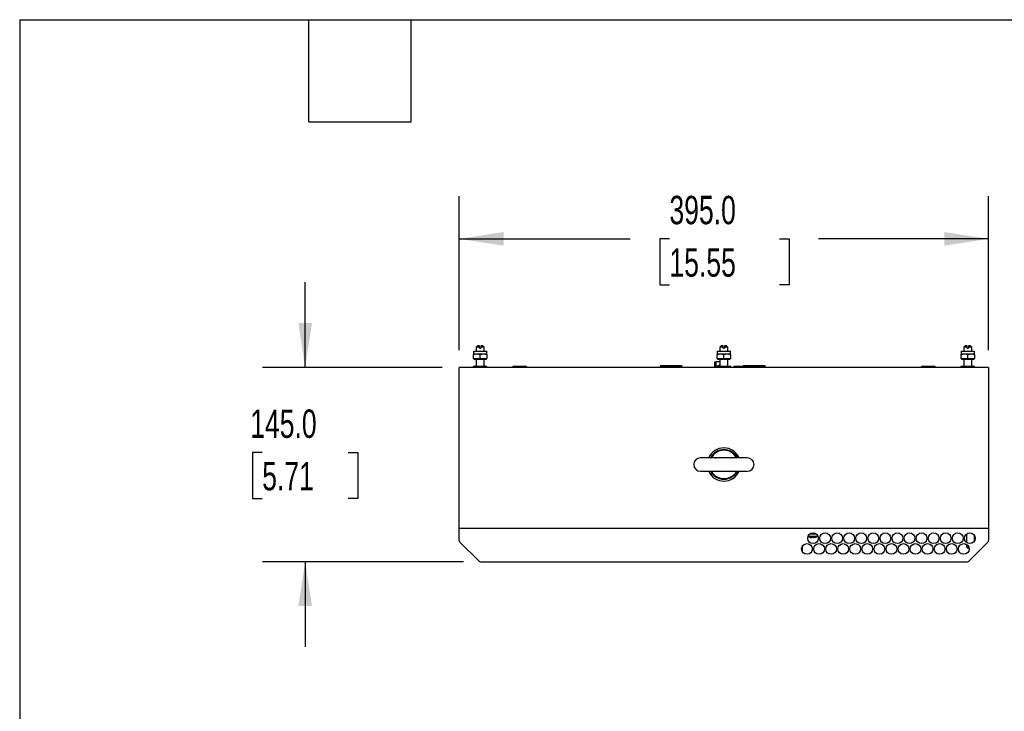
# Model space of a CAD drawing. Header units: millimetres. Extents: x 6 to 273, y 6 to 210.
# Tile 3 of 30: x 6 to 80, y 158 to 210. Entities that reach past the tile are written whole.
import ezdxf

# ---------------------------------------------------------------- set-up
doc = ezdxf.new("R2010")
doc.units = ezdxf.units.MM
doc.layers.add('DIMENSIONS', color=140, linetype='Continuous', lineweight=25)
doc.layers.add('TEXT', color=140, linetype='Continuous', lineweight=25)
doc.styles.add('SLDTEXTSTYLE0', font='TXT', dxfattribs={"width": 0.7})
doc.dimstyles.new('SLDDIMSTYLE0', dxfattribs={"dimtxt": 2.158008, "dimasz": 3.302, "dimexe": 0, "dimexo": 0.0625, "dimgap": 0.539502, "dimtad": 0, "dimtih": 1, "dimtoh": 1, "dimlfac": 10, "dimrnd": 1e-09, "dimzin": 4, "dimdsep": 46, "dimtxsty": 'SLDTEXTSTYLE0', "dimsah": 1, "dimcen": 0.09, "dimadec": 0, "dimazin": 1, "dimtfac": 1, "dimtofl": 0, "dimtmove": 0, "dimatfit": 3, "dimfxl": 0, "dimfrac": 2, "dimtolj": 1, "dimtzin": 12, "dimarcsym": 0})
doc.dimstyles.new('SLDDIMSTYLE2', dxfattribs={"dimtxt": 2.158008, "dimasz": 3.302, "dimexe": 0, "dimexo": 0.0625, "dimgap": 0.539502, "dimtad": 0, "dimtih": 1, "dimtoh": 1, "dimlfac": 10, "dimrnd": 1e-09, "dimzin": 4, "dimdsep": 46, "dimtxsty": 'SLDTEXTSTYLE0', "dimsah": 1, "dimcen": 0.09, "dimadec": 0, "dimazin": 1, "dimtfac": 1, "dimtmove": 0, "dimatfit": 0, "dimfxl": 0, "dimfrac": 2, "dimtolj": 1, "dimtzin": 12, "dimarcsym": 0})

# ---------------------------------------------------------------- blocks, each defined once
blk = doc.blocks.new('_D_19')
at = {"layer": 'DIMENSIONS'}
for p, q in [((27.655, 183.614), (27.655, 189.964)), ((37.885, 183.614), (24.48, 183.614)), ((24.449, 177.257), (23.724, 177.257)), ((23.724, 177.257), (23.724, 173.827)), ((30.862, 177.257), (31.586, 177.257)), ((31.586, 177.257), (31.586, 173.827)), ((23.724, 173.827), (24.449, 173.827)), ((31.586, 173.827), (30.862, 173.827)), ((39.46, 169.114), (24.48, 169.114)), ((27.655, 169.114), (27.655, 162.764))]:
    blk.add_line(p, q, dxfattribs=at)
for points in [[(27.655, 183.614), (28.163, 186.916), (27.147, 186.916)], [(27.655, 169.114), (27.147, 165.812), (28.163, 165.812)]]:
    blk.add_solid(points, dxfattribs=at)
at = {"layer": 'DIMENSIONS', "char_height": 2.1167, "attachment_point": 1, "style": 'SLDTEXTSTYLE0'}
for s, insert in [('145.0', (23.551, 180.469)), ('5.71', (24.449, 176.556))]:
    blk.add_mtext(s, dxfattribs=dict(at, insert=insert))
blk = doc.blocks.new('_D_20')
at = {"layer": 'DIMENSIONS'}
for p, q in [((39.155, 184.884), (39.155, 196.373)), ((78.655, 184.884), (78.655, 196.373)), ((39.155, 193.198), (51.914, 193.198)), ((54.838, 193.198), (54.114, 193.198)), ((54.114, 193.198), (54.114, 189.768)), ((63.046, 193.198), (63.771, 193.198)), ((63.771, 193.198), (63.771, 189.768)), ((78.655, 193.198), (65.971, 193.198)), ((54.114, 189.768), (54.838, 189.768)), ((63.771, 189.768), (63.046, 189.768))]:
    blk.add_line(p, q, dxfattribs=at)
for points in [[(39.155, 193.198), (42.457, 192.69), (42.457, 193.706)], [(78.655, 193.198), (75.353, 193.706), (75.353, 192.69)]]:
    blk.add_solid(points, dxfattribs=at)
at = {"layer": 'DIMENSIONS', "char_height": 2.1167, "attachment_point": 1, "style": 'SLDTEXTSTYLE0'}
for s, insert in [('395.0', (54.838, 196.41)), ('15.55', (54.838, 192.497))]:
    blk.add_mtext(s, dxfattribs=dict(at, insert=insert))

msp = doc.modelspace()

# ---------------------------------------------------------------- linework, layer by layer
for p, q in [((40.5051, 185.214), (40.4051, 185.114)), ((40.6551, 185.214), (40.5051, 185.214)), ((41.0051, 185.114), (40.9051, 185.214)), ((58.7051, 185.214), (58.6051, 185.114)), ((58.8551, 185.214), (58.7051, 185.214)), ((59.2051, 185.114), (59.1051, 185.214)), ((76.9051, 185.214), (76.8051, 185.114)), ((77.0551, 185.214), (76.9051, 185.214)), ((77.4051, 185.114), (77.3051, 185.214)), ((40.2051, 184.814), (40.2051, 184.614)), ((40.2051, 184.814), (40.7051, 184.814)), ((40.2051, 184.614), (40.4551, 184.614)), ((40.2051, 184.2688), (40.2051, 184.5819)), ((40.4051, 185.114), (40.4051, 184.814)), ((40.6551, 185.114), (40.4051, 185.114)), ((40.4551, 184.614), (40.9551, 184.614)), ((40.6551, 185.054), (40.6551, 185.114)), ((40.6551, 185.054), (40.7551, 185.054)), ((40.7051, 184.814), (41.2051, 184.814)), ((40.7051, 184.2688), (40.7051, 184.5819)), ((40.7551, 185.114), (40.7551, 185.054)), ((40.9551, 184.614), (41.2051, 184.614)), ((41.0051, 184.814), (41.0051, 185.114)), ((41.2051, 184.614), (41.2051, 184.814)), ((41.2051, 184.5819), (41.2051, 184.2688)), ((58.4051, 184.814), (58.4051, 184.614)), ((58.4051, 184.814), (58.9051, 184.814)), ((58.4051, 184.614), (58.6551, 184.614)), ((58.4051, 184.2688), (58.4051, 184.5819)), ((58.6051, 185.114), (58.6051, 184.814)), ((58.8551, 185.114), (58.6051, 185.114)), ((58.6551, 184.614), (59.1551, 184.614)), ((58.8551, 185.054), (58.8551, 185.114)), ((58.8551, 185.054), (58.9551, 185.054)), ((58.9051, 184.814), (59.4051, 184.814)), ((58.9051, 184.2688), (58.9051, 184.5819)), ((58.9551, 185.114), (58.9551, 185.054)), ((59.1551, 184.614), (59.4051, 184.614)), ((59.2051, 184.814), (59.2051, 185.114)), ((59.4051, 184.614), (59.4051, 184.814)), ((59.4051, 184.5819), (59.4051, 184.2688)), ((76.6051, 184.814), (76.6051, 184.614)), ((76.6051, 184.814), (77.1051, 184.814)), ((76.6051, 184.614), (76.8551, 184.614)), ((76.6051, 184.2688), (76.6051, 184.5819)), ((76.8051, 185.114), (76.8051, 184.814)), ((77.0551, 185.114), (76.8051, 185.114)), ((76.8551, 184.614), (77.3551, 184.614)), ((77.0551, 185.054), (77.0551, 185.114)), ((77.0551, 185.054), (77.1551, 185.054)), ((77.1051, 184.814), (77.6051, 184.814)), ((77.1051, 184.2688), (77.1051, 184.5819)), ((77.1551, 185.114), (77.1551, 185.054)), ((77.3551, 184.614), (77.6051, 184.614)), ((77.4051, 184.814), (77.4051, 185.114)), ((77.6051, 184.614), (77.6051, 184.814)), ((77.6051, 184.5819), (77.6051, 184.2688)), ((40.2051, 184.2367), (40.2601, 184.214)), ((40.2601, 184.214), (41.1501, 184.214)), ((40.4051, 184.214), (40.4051, 183.674)), ((41.0051, 183.674), (41.0051, 184.214)), ((41.1501, 184.214), (41.2051, 184.2367)), ((54.1601, 183.754), (54.1601, 183.634)), ((54.1601, 183.754), (54.7337, 183.754)), ((54.7337, 183.754), (54.7337, 183.729)), ((54.7337, 183.754), (55.1766, 183.754)), ((54.7337, 183.729), (55.1766, 183.729)), ((55.1766, 183.729), (55.1766, 183.754)), ((55.1766, 183.754), (55.7501, 183.754)), ((55.7501, 183.754), (55.7501, 183.634)), ((58.2301, 183.614), (58.2301, 184.034)), ((58.2301, 184.034), (58.3128, 184.034)), ((58.6051, 184.034), (58.3128, 184.034)), ((58.3128, 184.034), (58.3128, 183.614)), ((58.4051, 184.2367), (58.4601, 184.214)), ((58.4601, 184.214), (59.3501, 184.214)), ((58.5931, 183.7325), (58.5931, 183.7517)), ((58.6051, 184.214), (58.6051, 183.674)), ((59.2051, 183.674), (59.2051, 184.214)), ((59.3501, 184.214), (59.4051, 184.2367)), ((60.3601, 183.754), (60.3601, 183.634)), ((60.3601, 183.754), (60.9337, 183.754)), ((60.9337, 183.754), (60.9337, 183.729)), ((60.9337, 183.754), (61.3766, 183.754)), ((60.9337, 183.729), (61.3766, 183.729)), ((61.3766, 183.729), (61.3766, 183.754)), ((61.3766, 183.754), (61.9501, 183.754)), ((61.9501, 183.754), (61.9501, 183.634)), ((76.6051, 184.2367), (76.6601, 184.214)), ((76.6601, 184.214), (77.5501, 184.214)), ((76.8051, 184.214), (76.8051, 183.674)), ((77.4051, 183.674), (77.4051, 184.214)), ((77.5501, 184.214), (77.6051, 184.2367)), ((39.1551, 171.614), (39.1551, 183.614)), ((78.6551, 183.614), (39.1551, 183.614)), ((40.1951, 183.674), (40.1951, 183.614)), ((41.2151, 183.674), (40.1951, 183.674)), ((41.2151, 183.614), (41.2151, 183.674)), ((43.1451, 183.674), (43.1451, 183.614)), ((44.1651, 183.674), (43.1451, 183.674)), ((44.1651, 183.614), (44.1651, 183.674)), ((55.8251, 183.634), (54.0851, 183.634)), ((54.0851, 183.634), (54.0851, 183.614)), ((55.8251, 183.614), (55.8251, 183.634)), ((58.3301, 183.674), (58.3301, 183.614)), ((58.3951, 183.674), (58.3301, 183.674)), ((58.3951, 183.674), (58.3951, 183.614)), ((59.4151, 183.674), (58.3951, 183.674)), ((59.4151, 183.614), (59.4151, 183.674)), ((59.6451, 183.674), (59.6451, 183.614)), ((60.3601, 183.674), (59.6451, 183.674)), ((62.0251, 183.634), (60.2851, 183.634)), ((60.2851, 183.634), (60.2851, 183.614)), ((62.0251, 183.614), (62.0251, 183.634)), ((73.6451, 183.674), (73.6451, 183.614)), ((74.6651, 183.674), (73.6451, 183.674)), ((74.6651, 183.614), (74.6651, 183.674)), ((76.5951, 183.674), (76.5951, 183.614)), ((77.6151, 183.674), (76.5951, 183.674)), ((77.6151, 183.614), (77.6151, 183.674)), ((78.6551, 183.614), (78.6551, 171.614)), ((60.6551, 176.864), (57.1551, 176.864)), ((57.8901, 176.8634), (57.9196, 176.8881)), ((59.5063, 176.864), (59.8226, 176.9087)), ((57.1551, 175.864), (60.6551, 175.864)), ((59.8226, 175.8192), (59.5046, 175.864)), ((59.9193, 175.864), (59.8907, 175.8398)), ((39.1551, 170.6885), (39.1551, 171.614)), ((39.1551, 171.614), (78.6551, 171.614)), ((65.3918, 171.224), (65.5051, 171.224)), ((78.6551, 171.614), (78.6551, 170.6885)), ((40.6024, 169.1667), (39.2079, 170.5612)), ((65.1873, 171.0211), (65.9051, 171.0211)), ((65.3123, 170.9376), (65.3193, 170.9376)), ((65.3444, 171.204), (65.5051, 171.204)), ((65.4536, 170.9376), (65.5566, 170.9376)), ((65.4536, 170.9195), (65.4536, 170.9376)), ((65.5051, 171.204), (65.7659, 171.204)), ((65.5566, 170.9376), (65.5566, 170.9195)), ((65.691, 170.9376), (65.698, 170.9376)), ((65.9051, 171.0211), (65.9051, 171.0576)), ((77.0051, 171.1762), (77.0051, 170.5517)), ((78.6024, 170.5612), (77.2079, 169.1667)), ((77.6051, 170.6703), (77.6051, 171.0576)), ((64.7551, 170.2576), (64.7551, 169.8703)), ((77.0051, 170.4104), (77.0051, 170.214)), ((77.0051, 170.214), (77.1051, 170.114)), ((77.0051, 170.214), (77.176, 170.214)), ((40.7297, 169.114), (77.0806, 169.114))]:
    msp.add_line(p, q)
at = {"flags": 128}
for points in [[(40.9051, 185.214), (40.8944, 185.214), (40.8633, 185.214), (40.8151, 185.214), (40.7551, 185.214)], [(59.1051, 185.214), (59.0944, 185.214), (59.0633, 185.214), (59.0151, 185.214), (58.9551, 185.214)], [(77.3051, 185.214), (77.2944, 185.214), (77.2633, 185.214), (77.2151, 185.214), (77.1551, 185.214)], [(41.0051, 185.114), (40.9869, 185.114), (40.9343, 185.114), (40.8538, 185.114), (40.7551, 185.114)], [(59.2051, 185.114), (59.1869, 185.114), (59.1343, 185.114), (59.0538, 185.114), (58.9551, 185.114)], [(77.4051, 185.114), (77.3869, 185.114), (77.3343, 185.114), (77.2538, 185.114), (77.1551, 185.114)], [(58.6051, 183.7331), (58.6024, 183.733), (58.5931, 183.7325)], [(77.1051, 170.114), (77.1159, 170.114), (77.147, 170.114), (77.1952, 170.114), (77.202, 170.114)]]:
    msp.add_lwpolyline(points, dxfattribs=at)
for centre in [(65.5551, 170.864), (66.4551, 170.864), (67.3551, 170.864), (68.2551, 170.864), (69.1551, 170.864), (70.0551, 170.864), (70.9551, 170.864), (71.8551, 170.864), (72.7551, 170.864), (73.6551, 170.864), (74.5551, 170.864), (75.4551, 170.864), (76.3551, 170.864), (77.2551, 170.864), (65.1051, 170.064), (66.0051, 170.064), (66.9051, 170.064), (67.8051, 170.064), (68.7051, 170.064), (69.6051, 170.064), (70.5051, 170.064), (71.4051, 170.064), (72.3051, 170.064), (73.2051, 170.064), (74.1051, 170.064), (75.0051, 170.064), (75.9051, 170.064), (76.8051, 170.064)]:
    msp.add_circle(centre, 0.4)
for centre, radius, start, end in [((58.6301, 183.1515), 0.6025, 104.906414, 119.862834), ((58.6301, 183.1515), 0.6014, 93.527461, 104.936472), ((58.9051, 176.364), 1.2404, 23.771603, 156.228397), ((58.9051, 176.364), 1.2397, 23.787068, 156.212932), ((58.9051, 176.364), 1.1162, 28.007179, 151.992795), ((58.9051, 176.364), 1.067, 30.698788, 149.302011), ((57.1551, 176.364), 0.5, 90, 270), ((60.6551, 176.364), 0.5, 270, 90), ((58.9051, 176.364), 1.2404, 203.771603, 270), ((58.9051, 176.364), 1.2397, 203.787068, 336.212932), ((58.9051, 176.364), 1.2404, 270, 336.228397), ((39.3351, 170.6885), 0.18, 180, 225), ((65.5051, 171.714), 0.8, 245.55657, 256.04831), ((65.5051, 171.714), 0.7983, 256.536042, 264.336182), ((65.4197, 170.9262), 0.0159, 335.840333, 337.933448), ((65.5026, 171.7127), 0.7954, 265.087074, 265.558021), ((65.5077, 171.713), 0.7957, 274.441967, 274.912881), ((65.5906, 170.9262), 0.0159, 202.067095, 204.159037), ((65.5051, 171.714), 0.7983, 275.66382, 283.463958), ((65.5051, 171.714), 0.8, 283.95169, 300), ((78.4751, 170.6885), 0.18, 315, 0), ((40.7297, 169.294), 0.18, 225, 270), ((77.0806, 169.294), 0.18, 270, 315)]:
    msp.add_arc(centre, radius, start, end)
for points in [[(40.6551, 185.114), (40.6551, 185.1474), (40.6551, 185.1808), (40.6551, 185.214)], [(40.7551, 185.214), (40.7551, 185.1808), (40.7551, 185.1474), (40.7551, 185.114)], [(58.8551, 185.114), (58.8551, 185.1474), (58.8551, 185.1808), (58.8551, 185.214)], [(58.9551, 185.214), (58.9551, 185.1808), (58.9551, 185.1474), (58.9551, 185.114)], [(77.0551, 185.114), (77.0551, 185.1474), (77.0551, 185.1808), (77.0551, 185.214)], [(77.1551, 185.214), (77.1551, 185.1808), (77.1551, 185.1474), (77.1551, 185.114)], [(40.2051, 184.5819), (40.2876, 184.6016), (40.3708, 184.614), (40.4551, 184.614)], [(40.2051, 184.614), (40.2051, 184.614), (40.2051, 184.6016), (40.2051, 184.5819)], [(40.4551, 184.614), (40.5395, 184.614), (40.6227, 184.6016), (40.7051, 184.5819)], [(40.7051, 184.5819), (40.7876, 184.6016), (40.8708, 184.614), (40.9551, 184.614)], [(40.9551, 184.614), (41.0395, 184.614), (41.1227, 184.6016), (41.2051, 184.5819)], [(41.2051, 184.5819), (41.2051, 184.6016), (41.2051, 184.614), (41.2051, 184.614)], [(58.4051, 184.5819), (58.4876, 184.6016), (58.5708, 184.614), (58.6551, 184.614)], [(58.4051, 184.614), (58.4051, 184.614), (58.4051, 184.6016), (58.4051, 184.5819)], [(58.6551, 184.614), (58.7395, 184.614), (58.8227, 184.6016), (58.9051, 184.5819)], [(58.9051, 184.5819), (58.9876, 184.6016), (59.0708, 184.614), (59.1551, 184.614)], [(59.1551, 184.614), (59.2395, 184.614), (59.3227, 184.6016), (59.4051, 184.5819)], [(59.4051, 184.5819), (59.4051, 184.6016), (59.4051, 184.614), (59.4051, 184.614)], [(76.6051, 184.5819), (76.6876, 184.6016), (76.7708, 184.614), (76.8551, 184.614)], [(76.6051, 184.614), (76.6051, 184.614), (76.6051, 184.6016), (76.6051, 184.5819)], [(76.8551, 184.614), (76.9395, 184.614), (77.0227, 184.6016), (77.1051, 184.5819)], [(77.1051, 184.5819), (77.1876, 184.6016), (77.2708, 184.614), (77.3551, 184.614)], [(77.3551, 184.614), (77.4395, 184.614), (77.5227, 184.6016), (77.6051, 184.5819)], [(77.6051, 184.5819), (77.6051, 184.6016), (77.6051, 184.614), (77.6051, 184.614)], [(65.4342, 170.9197), (65.434, 170.9193), (65.431, 170.9192), (65.4264, 170.9195)], [(65.441, 170.9197), (65.4462, 170.9193), (65.4512, 170.9192), (65.4536, 170.9195)], [(65.5693, 170.9197), (65.5641, 170.9193), (65.5591, 170.9192), (65.5566, 170.9195)], [(65.5839, 170.9195), (65.5793, 170.9192), (65.5763, 170.9193), (65.5761, 170.9197)]]:
    msp.add_open_spline(points, degree=3)
for points, knots in [([(40.2051, 184.2688), (40.2051, 184.2527), (40.2051, 184.2329), (40.2051, 184.2396), (40.2051, 184.2409)], [0, 0, 0, 0, 0.8094717, 1, 1, 1, 1]), ([(40.7051, 184.2688), (40.6224, 184.249), (40.5393, 184.2368), (40.4142, 184.2367), (40.3724, 184.2396), (40.2886, 184.2507), (40.2466, 184.2589), (40.2051, 184.2688)], [0, 0, 0, 0, 0.5, 0.5, 0.75, 0.75, 1, 1, 1, 1]), ([(41.2051, 184.2688), (41.1224, 184.249), (41.0393, 184.2368), (40.9142, 184.2367), (40.8724, 184.2396), (40.7886, 184.2507), (40.7466, 184.2589), (40.7051, 184.2688)], [0, 0, 0, 0, 0.5, 0.5, 0.75, 0.75, 1, 1, 1, 1]), ([(41.2051, 184.2409), (41.2051, 184.2417), (41.2051, 184.243), (41.2051, 184.262), (41.2051, 184.2688)], [0, 0, 0, 0, 0.6429833, 1, 1, 1, 1]), ([(58.9051, 184.2688), (58.8224, 184.249), (58.7393, 184.2368), (58.6142, 184.2367), (58.5724, 184.2396), (58.4886, 184.2507), (58.4466, 184.2589), (58.4051, 184.2688)], [0, 0, 0, 0, 0.5, 0.5, 0.75, 0.75, 1, 1, 1, 1]), ([(58.4051, 184.2688), (58.4051, 184.2527), (58.4051, 184.2329), (58.4051, 184.2396), (58.4051, 184.2409)], [0, 0, 0, 0, 0.80947172, 1, 1, 1, 1]), ([(58.4751, 183.7325), (58.4751, 183.7328), (58.4751, 183.7335), (58.4751, 183.7336), (58.4751, 183.7337)], [0, 0, 0, 0, 0.5000787, 1, 1, 1, 1]), ([(59.4051, 184.2688), (59.3224, 184.249), (59.2393, 184.2368), (59.1142, 184.2367), (59.0724, 184.2396), (58.9886, 184.2507), (58.9466, 184.2589), (58.9051, 184.2688)], [0, 0, 0, 0, 0.5, 0.5, 0.75, 0.75, 1, 1, 1, 1]), ([(59.4051, 184.2409), (59.4051, 184.2417), (59.4051, 184.243), (59.4051, 184.262), (59.4051, 184.2688)], [0, 0, 0, 0, 0.6429833, 1, 1, 1, 1]), ([(76.6051, 184.2688), (76.6051, 184.2527), (76.6051, 184.2329), (76.6051, 184.2396), (76.6051, 184.2409)], [0, 0, 0, 0, 0.80947172, 1, 1, 1, 1]), ([(77.1051, 184.2688), (77.0224, 184.249), (76.9393, 184.2368), (76.8142, 184.2367), (76.7724, 184.2396), (76.6886, 184.2507), (76.6466, 184.2589), (76.6051, 184.2688)], [0, 0, 0, 0, 0.5, 0.5, 0.75, 0.75, 1, 1, 1, 1]), ([(77.6051, 184.2688), (77.5224, 184.249), (77.4393, 184.2368), (77.3142, 184.2367), (77.2724, 184.2396), (77.1886, 184.2507), (77.1466, 184.2589), (77.1051, 184.2688)], [0, 0, 0, 0, 0.5, 0.5, 0.75, 0.75, 1, 1, 1, 1]), ([(77.6051, 184.2409), (77.6051, 184.2417), (77.6051, 184.243), (77.6051, 184.262), (77.6051, 184.2688)], [0, 0, 0, 0, 0.6429833, 1, 1, 1, 1]), ([(57.9196, 176.8881), (57.9203, 176.8886), (57.9218, 176.8896), (57.9248, 176.8912), (57.9288, 176.8929), (57.9336, 176.8947), (57.9393, 176.8966), (57.9474, 176.8989), (57.9584, 176.9017), (57.9726, 176.905), (57.9826, 176.9074), (57.9877, 176.9087)], [0, 0, 0, 0, 0.06849, 0.1416831, 0.219806, 0.3030302, 0.3914795, 0.4852373, 0.6479105, 0.8194747, 1, 1, 1, 1]), ([(57.984, 176.8591), (57.984, 176.8598), (57.9841, 176.8614), (57.9845, 176.8669), (57.9848, 176.8708), (57.9855, 176.8802), (57.986, 176.8858), (57.9868, 176.8972), (57.9873, 176.9031), (57.9877, 176.9087)], [0, 0, 0, 0, 0.25, 0.25, 0.5, 0.5, 0.75, 0.75, 1, 1, 1, 1]), ([(57.9877, 176.9087), (58.0792, 176.8984), (58.1871, 176.8862), (58.2939, 176.8669), (58.3101, 176.864)], [0, 0, 0, 0, 0.8485584, 1, 1, 1, 1]), ([(59.8262, 176.8591), (59.8262, 176.8598), (59.8261, 176.8614), (59.8257, 176.8669), (59.8254, 176.8708), (59.8247, 176.8802), (59.8243, 176.8858), (59.8235, 176.8973), (59.823, 176.9032), (59.8226, 176.9087)], [0, 0, 0, 0, 0.25, 0.25, 0.5, 0.5, 0.75, 0.75, 1, 1, 1, 1]), ([(59.8226, 176.9087), (59.8257, 176.9079), (59.8318, 176.9064), (59.8407, 176.9043), (59.8492, 176.9023), (59.8571, 176.9004), (59.8667, 176.8979), (59.8766, 176.8949), (59.8857, 176.8913), (59.8891, 176.8891), (59.8906, 176.8881)], [0, 0, 0, 0, 0.1094972, 0.215772, 0.3188319, 0.4186912, 0.5153747, 0.6973543, 0.8585007, 1, 1, 1, 1]), ([(57.9877, 175.8192), (57.9846, 175.82), (57.9785, 175.8215), (57.9696, 175.8236), (57.9611, 175.8256), (57.9531, 175.8275), (57.9436, 175.83), (57.9336, 175.8331), (57.9246, 175.8366), (57.9212, 175.8388), (57.9196, 175.8398)], [0, 0, 0, 0, 0.1095288, 0.2158469, 0.3189623, 0.4188895, 0.5156535, 0.6974367, 0.8584916, 1, 1, 1, 1]), ([(59.8907, 175.8398), (59.8434, 175.751), (59.7841, 175.6686), (59.6455, 175.5225), (59.5663, 175.459), (59.3937, 175.3553), (59.3004, 175.3152), (59.1064, 175.2614), (59.0058, 175.2477), (58.8045, 175.2477), (58.7039, 175.2614), (58.5099, 175.3152), (58.4166, 175.3553), (58.244, 175.459), (58.1648, 175.5225), (58.0262, 175.6686), (57.9669, 175.751), (57.9196, 175.8398)], [0, 0, 0, 0, 0.125, 0.125, 0.25, 0.25, 0.375, 0.375, 0.5, 0.5, 0.625, 0.625, 0.75, 0.75, 0.875, 0.875, 1, 1, 1, 1]), ([(57.9839, 175.8688), (57.9839, 175.8681), (57.9841, 175.8665), (57.9845, 175.861), (57.9848, 175.8571), (57.9855, 175.8477), (57.9859, 175.8421), (57.9868, 175.8307), (57.9873, 175.8248), (57.9877, 175.8192)], [0, 0, 0, 0, 0.25, 0.25, 0.5, 0.5, 0.75, 0.75, 1, 1, 1, 1]), ([(58.3104, 175.864), (58.3104, 175.8639), (58.2031, 175.8468), (58.0954, 175.833), (57.9877, 175.8192)], [0, 0, 0, 0, 0.00068249, 1, 1, 1, 1]), ([(59.8226, 175.8192), (59.8179, 175.8114), (59.8083, 175.7956), (59.7933, 175.7724), (59.7777, 175.7496), (59.7591, 175.7239), (59.731, 175.6876), (59.6831, 175.6318), (59.6137, 175.5636), (59.5272, 175.4946), (59.4494, 175.445), (59.3845, 175.4102), (59.3179, 175.3788), (59.2317, 175.3462), (59.1071, 175.3132), (58.9606, 175.2941), (58.7945, 175.2983), (58.6582, 175.3234), (58.5654, 175.3518), (58.5137, 175.371), (58.4818, 175.3844), (58.4557, 175.3961), (58.4337, 175.4066), (58.409, 175.4192), (58.3817, 175.434), (58.3521, 175.4513), (58.3202, 175.4713), (58.2864, 175.4943), (58.2509, 175.5206), (58.2141, 175.5505), (58.1761, 175.5843), (58.1375, 175.6222), (58.0987, 175.6644), (58.0603, 175.7114), (58.0225, 175.763), (57.9995, 175.8002), (57.9877, 175.8192)], [0, 0, 0, 0, 0.0125117, 0.0250232, 0.0375346, 0.0500458, 0.0680651, 0.0999596, 0.1499697, 0.1999793, 0.2500224, 0.2750889, 0.3000583, 0.3499586, 0.400091, 0.4749101, 0.549962, 0.6248944, 0.6624483, 0.6816401, 0.6998667, 0.7094363, 0.7204975, 0.7330501, 0.7470942, 0.7626296, 0.7796564, 0.7981745, 0.8181839, 0.8396844, 0.8626761, 0.8871589, 0.9131328, 0.9405976, 0.9695534, 1, 1, 1, 1]), ([(59.8264, 175.8688), (59.8264, 175.8681), (59.8263, 175.8665), (59.8258, 175.861), (59.8255, 175.8571), (59.8248, 175.8477), (59.8244, 175.8421), (59.8235, 175.8307), (59.823, 175.8248), (59.8226, 175.8192)], [0, 0, 0, 0, 0.25, 0.25, 0.5, 0.5, 0.75, 0.75, 1, 1, 1, 1]), ([(59.8907, 175.8398), (59.89, 175.8394), (59.8886, 175.8384), (59.8855, 175.8367), (59.8816, 175.835), (59.8767, 175.8332), (59.871, 175.8314), (59.8629, 175.829), (59.8519, 175.8262), (59.8377, 175.8229), (59.8277, 175.8205), (59.8226, 175.8192)], [0, 0, 0, 0, 0.0685053, 0.1416897, 0.2197792, 0.3029443, 0.3913086, 0.4849555, 0.6477556, 0.8194133, 1, 1, 1, 1]), ([(65.5051, 171.224), (65.512, 171.224), (65.5257, 171.224), (65.5461, 171.224), (65.5663, 171.224), (65.5863, 171.224), (65.6062, 171.224), (65.6258, 171.224), (65.6506, 171.224), (65.6803, 171.224), (65.7022, 171.224), (65.7131, 171.224)], [0, 0, 0, 0, 0.0936419, 0.1866223, 0.2792108, 0.3716803, 0.464305, 0.5573575, 0.6511069, 0.8253259, 1, 1, 1, 1])]:
    msp.add_open_spline(points, degree=3, knots=knots)
at = {"layer": 'TEXT'}
for p, q in [((6.35, 209.55), (273.05, 209.55)), ((6.35, 209.55), (6.35, 6.35)), ((27.94, 201.93), (27.94, 209.55)), ((35.56, 201.93), (35.56, 209.55)), ((27.94, 201.93), (35.56, 201.93))]:
    msp.add_line(p, q, dxfattribs=at)

# ---------------------------------------------------------------- dimensions: what is measured, and where the dimension line sits
at = {"layer": 'DIMENSIONS'}
dim = msp.add_linear_dim(base=(78.6551, 193.198), p1=(39.1551, 183.614), p2=(78.6551, 183.614), dimstyle='SLDDIMSTYLE0', dxfattribs=at)
dim.commit()
dim.dimension.update_dxf_attribs({"geometry": '_D_20', "text_midpoint": (58.9425, 193.198), "dimtype": 160})
dim = msp.add_linear_dim(base=(27.6554, 169.114), p1=(39.1551, 183.614), p2=(40.7297, 169.114), angle=90, dimstyle='SLDDIMSTYLE2', dxfattribs=at)
dim.commit()
dim.dimension.update_dxf_attribs({"geometry": '_D_19', "text_midpoint": (27.6554, 177.257), "dimtype": 160})

doc.saveas('drawing.dxf')
